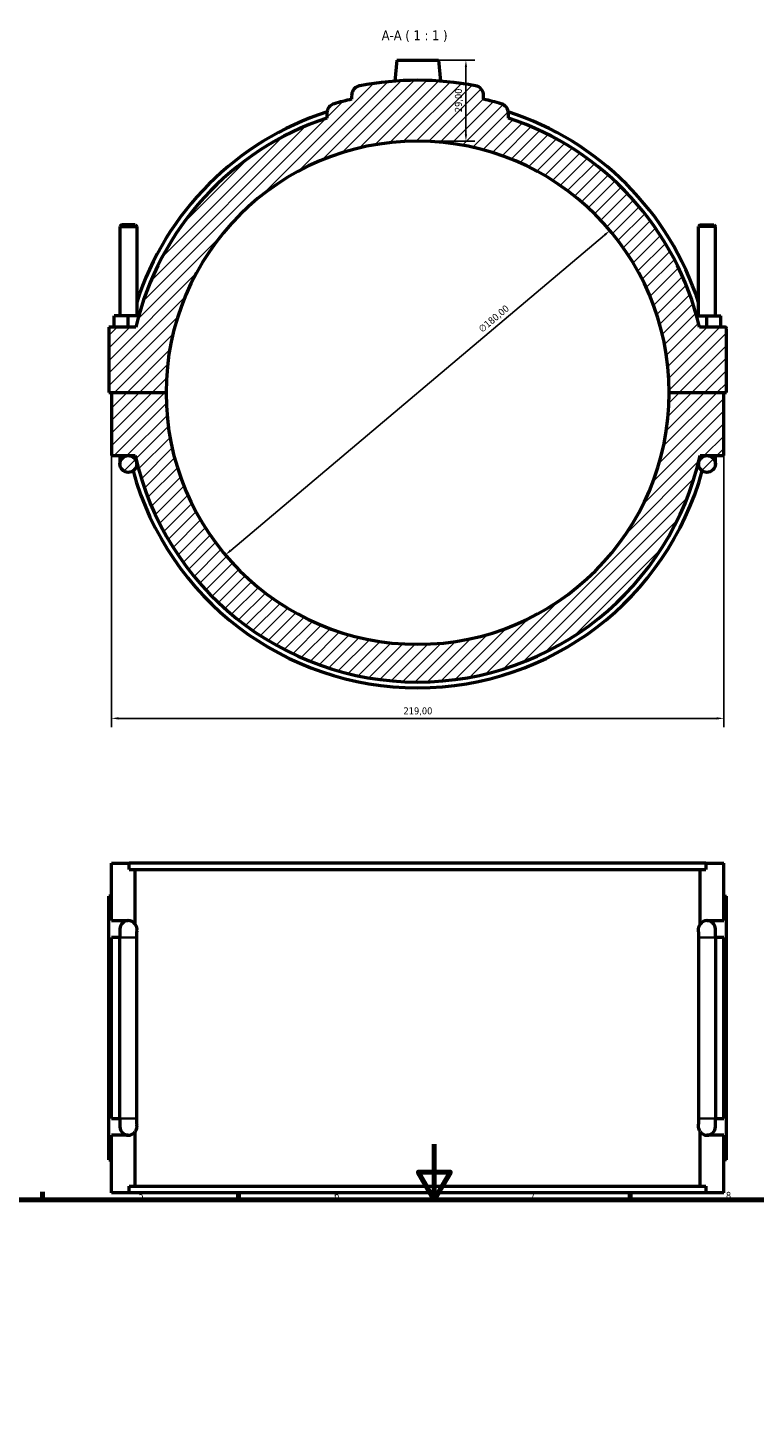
# Model space of a CAD drawing. Header units: millimetres. Extents: x 0 to 902, y -8 to 993.
# Tile 5 of 6: x 275 to 535, y 492 to 993. Entities that reach past the tile are written whole.
import ezdxf

# ---------------------------------------------------------------- set-up
doc = ezdxf.new("R2010")
doc.units = ezdxf.units.MM
for name, color, linetype, lineweight in [('Border (ISO)', 7, 'Continuous', 70), ('Dimension (ISO)', 7, 'Continuous', 25), ('Hatch (ISO)', 7, 'Continuous', 18), ('Symbol (ISO)', 7, 'Continuous', 25), ('Visible (ISO)', 7, 'Continuous', 50), ('Visible Narrow (ISO)', 7, 'Continuous', 35)]:
    doc.layers.add(name, color=color, linetype=linetype, lineweight=lineweight)
doc.styles.add('Label Text (ISO)', font='tahoma.ttf')
doc.styles.add('Note Text (ISO)', font='tahoma.ttf')
doc.dimstyles.new('Default (ISO)', dxfattribs={"dimtxt": 2.5, "dimasz": 2.5, "dimexe": 3.175, "dimexo": 0, "dimgap": 0.762, "dimtad": 1, "dimrnd": 1e-08, "dimzin": 0, "dimtxsty": 'Note Text (ISO)', "dimcen": 0.09, "dimdle": 10, "dimclrd": 256, "dimclre": 256, "dimclrt": 232, "dimazin": 0, "dimtfac": 1.40208, "dimtmove": 0, "dimatfit": 3, "dimfxl": 1, "dimtolj": 1, "dimtzin": 0, "dimlwd": -1, "dimlwe": -1, "dimarcsym": 0})

# ---------------------------------------------------------------- blocks, each defined once
blk = doc.blocks.new('Borders Default Border')
at = {"layer": 'Border (ISO)'}
for p, q in [((280.33, 574), (280.33, 576.9)), ((350.42, 574), (350.42, 576.9)), ((490.58, 574), (490.58, 576.9))]:
    blk.add_line(p, q, dxfattribs=at)
at = {"layer": 'Border (ISO)', "flags": 128}
for points in [[(420.5, 594), (420.5, 574), (414.73, 584), (426.27, 584), (420.5, 574)], [(20, 20), (20, 574), (821, 574), (821, 20), (20, 20)]]:
    blk.add_lwpolyline(points, dxfattribs=at)
at = {"layer": 'Border (ISO)', "color": 232, "true_color": 0xca0064, "char_height": 2.5, "attachment_point": 7, "style": 'Note Text (ISO)'}
for s, insert in [('5', (314.64, 574.35)), ('6', (384.66, 574.35)), ('7', (454.77, 574.4)), ('8', (524.81, 574.34))]:
    blk.add_mtext(s, dxfattribs=dict(at, insert=insert))
blk = doc.blocks.new('*D7')
at = {"layer": 'Defpoints', "color": 0, "transparency": 16777216}
for p in [(483.32, 920.84), (345.75, 804.77)]:
    blk.add_point(p, dxfattribs=at)
at = {"layer": 'Dimension (ISO)', "transparency": 16777216}
blk.add_line((347.66, 806.38), (481.41, 919.23), dxfattribs=at)
for points in [[(481.14, 919.55), (481.68, 918.91), (483.32, 920.84)], [(347.39, 806.7), (347.92, 806.06), (345.75, 804.77)]]:
    blk.add_solid(points, dxfattribs=at)
at = {"layer": 'Dimension (ISO)', "color": 232, "true_color": 0xca0064, "transparency": 16777216, "insert": (436.03, 886.15), "char_height": 2.5, "attachment_point": 1, "rotation": 40.1563, "style": 'Note Text (ISO)'}
blk.add_mtext('\\A1;∅180,00', dxfattribs=at)
blk = doc.blocks.new('*D8')
at = {"layer": 'Defpoints', "color": 0, "transparency": 16777216}
for p in [(422.03, 981.81), (414.53, 952.81), (431.8, 952.81)]:
    blk.add_point(p, dxfattribs=at)
at = {"layer": 'Dimension (ISO)', "transparency": 16777216}
for p, q in [((422.03, 981.81), (434.97, 981.81)), ((431.8, 979.31), (431.8, 955.31)), ((414.53, 952.81), (434.97, 952.81))]:
    blk.add_line(p, q, dxfattribs=at)
for points in [[(431.38, 979.31), (432.21, 979.31), (431.8, 981.81)], [(431.38, 955.31), (432.21, 955.31), (431.8, 952.81)]]:
    blk.add_solid(points, dxfattribs=at)
at = {"layer": 'Dimension (ISO)', "color": 232, "true_color": 0xca0064, "transparency": 16777216, "insert": (427.86, 963.19), "char_height": 2.5, "attachment_point": 1, "rotation": 90, "style": 'Note Text (ISO)'}
blk.add_mtext('\\A1;29,00', dxfattribs=at)
blk = doc.blocks.new('*D9')
at = {"layer": 'Defpoints', "color": 0, "transparency": 16777216}
for p in [(305.03, 840.31), (524.03, 840.31), (305.03, 746.31)]:
    blk.add_point(p, dxfattribs=at)
at = {"layer": 'Dimension (ISO)', "transparency": 16777216}
for p, q in [((305.03, 840.31), (305.03, 743.13)), ((524.03, 840.31), (524.03, 743.13)), ((521.53, 746.31), (307.53, 746.31))]:
    blk.add_line(p, q, dxfattribs=at)
for points in [[(307.53, 746.72), (307.53, 745.89), (305.03, 746.31)], [(521.53, 746.72), (521.53, 745.89), (524.03, 746.31)]]:
    blk.add_solid(points, dxfattribs=at)
at = {"layer": 'Dimension (ISO)', "color": 232, "true_color": 0xca0064, "transparency": 16777216, "insert": (409.48, 750.24), "char_height": 2.5, "attachment_point": 1, "style": 'Note Text (ISO)'}
blk.add_mtext('\\A1;219,00', dxfattribs=at)

msp = doc.modelspace()

# ---------------------------------------------------------------- hatches: boundary and pattern name
at = {"layer": 'Hatch (ISO)'}
h = msp.add_hatch(dxfattribs=at)
h.set_pattern_fill('ANSI31', color=256, scale=25.4, style=0)
h.set_pattern_definition([(45, (0, 0), (-2.245064, 2.245064), [])])
edge = h.paths.add_edge_path()
edge.add_ellipse((524.531, 885.806), major_axis=(0.5, 0), ratio=1, start_angle=0, end_angle=90)
edge.add_line((524.531, 886.306), (515.328, 886.306))
edge.add_ellipse((414.531, 862.806), major_axis=(100.797, 23.5), ratio=1, start_angle=0, end_angle=58.60447)
edge.add_line((446.981, 961.088), (446.981, 962.811))
edge.add_ellipse((443.441, 962.811), major_axis=(3.54, 0), ratio=1, start_angle=0, end_angle=73.8762)
edge.add_ellipse((414.531, 862.806), major_axis=(29.893, 103.406), ratio=1, start_angle=0, end_angle=3.45885)
edge.add_line((438.131, 967.827), (438.131, 969.171))
edge.add_ellipse((434.591, 969.171), major_axis=(3.54, 0), ratio=1, start_angle=0, end_angle=79.31969)
edge.add_ellipse((414.531, 862.806), major_axis=(20.716, 109.844), ratio=1, start_angle=0, end_angle=21.36062)
edge.add_spline(control_points=[(393.815, 972.65), (393.463, 972.583), (393.124, 972.464), (392.492, 972.128), (392.203, 971.912), (391.628, 971.33), (391.371, 970.941), (391.021, 970.088), (390.931, 969.632), (390.931, 969.171)], knot_values=[-0.4913507, -0.4913507, -0.4913507, -0.4913507, -0.3839635, -0.3839635, -0.2765763, -0.2765763, -0.1382881, -0.1382881, 0, 0, 0, 0], degree=3, periodic=0)
edge.add_line((390.931, 969.171), (390.931, 967.827))
edge.add_ellipse((414.531, 862.806), major_axis=(-23.6, 105.021), ratio=1, start_angle=0, end_angle=3.45885)
edge.add_spline(control_points=[(384.638, 966.212), (384.348, 966.128), (384.07, 966.008), (383.552, 965.699), (383.314, 965.513), (382.778, 964.97), (382.521, 964.582), (382.171, 963.729), (382.081, 963.272), (382.081, 962.811)], knot_values=[-0.4575547, -0.4575547, -0.4575547, -0.4575547, -0.3670655, -0.3670655, -0.2765763, -0.2765763, -0.1382881, -0.1382881, 0, 0, 0, 0], degree=3, periodic=0)
edge.add_line((382.081, 962.811), (382.081, 961.088))
edge.add_ellipse((414.531, 862.806), major_axis=(-32.45, 98.281), ratio=1, start_angle=0, end_angle=58.60447)
edge.add_line((313.734, 886.306), (304.031, 886.306))
edge.add_line((304.031, 886.306), (304.031, 862.856))
edge.add_line((304.031, 862.856), (324.531, 862.856))
edge.add_ellipse((414.531, 862.806), major_axis=(-90, 0.05), ratio=1, start_angle=180.06366, end_angle=360, ccw=False)
edge.add_line((504.531, 862.856), (525.031, 862.856))
edge.add_line((525.031, 862.856), (525.031, 885.806))
edge = h.paths.add_edge_path()
edge.add_line((524.031, 840.306), (524.031, 862.756))
edge.add_line((524.031, 862.756), (504.531, 862.756))
edge.add_ellipse((414.531, 862.806), major_axis=(90, -0.05), ratio=1, start_angle=180.06366, end_angle=360, ccw=False)
edge.add_line((324.531, 862.756), (305.031, 862.756))
edge.add_line((305.031, 862.756), (305.031, 840.306))
edge.add_line((305.031, 840.306), (311.031, 840.306))
edge.add_line((311.031, 840.306), (313.506, 840.306))
edge.add_ellipse((414.531, 862.806), major_axis=(-101.025, -22.5), ratio=1, start_angle=0, end_angle=154.88828)
edge.add_line((515.556, 840.306), (518.031, 840.306))
edge.add_line((518.031, 840.306), (524.031, 840.306))
edge = h.paths.add_edge_path()
edge.add_ellipse((518.031, 837.306), major_axis=(3, 0), ratio=1, start_angle=0, end_angle=360)
edge = h.paths.add_edge_path()
edge.add_ellipse((311.031, 837.306), major_axis=(3, 0), ratio=1, start_angle=0, end_angle=360)

# ---------------------------------------------------------------- linework, layer by layer
at = {"layer": 'Visible (ISO)'}
for p, q in [((407.031, 981.806), (406.373, 974.288)), ((407.031, 981.806), (422.031, 981.806)), ((422.031, 981.806), (422.689, 974.288)), ((390.931, 969.171), (390.931, 967.827)), ((438.131, 967.827), (438.131, 969.171)), ((382.081, 962.811), (382.081, 961.088)), ((446.981, 961.088), (446.981, 962.811)), ((308.631, 922.856), (308.031, 922.256)), ((308.031, 922.256), (314.031, 922.256)), ((308.031, 922.256), (308.031, 890.306)), ((313.431, 922.856), (308.631, 922.856)), ((313.431, 922.856), (314.031, 922.256)), ((314.031, 922.256), (314.031, 890.306)), ((515.631, 922.856), (515.031, 922.256)), ((521.031, 922.256), (515.031, 922.256)), ((515.031, 890.306), (515.031, 922.256)), ((515.631, 922.856), (520.431, 922.856)), ((520.431, 922.856), (521.031, 922.256)), ((521.031, 890.306), (521.031, 922.256)), ((306.031, 886.306), (306.031, 890.306)), ((311.031, 890.306), (306.031, 890.306)), ((314.751, 890.306), (311.031, 890.306)), ((311.031, 886.306), (311.031, 890.306)), ((514.311, 890.306), (518.031, 890.306)), ((518.031, 886.306), (518.031, 890.306)), ((518.031, 890.306), (523.031, 890.306)), ((523.031, 886.306), (523.031, 890.306)), ((313.734, 886.306), (304.031, 886.306)), ((304.031, 886.306), (304.031, 862.856)), ((524.531, 886.306), (515.328, 886.306)), ((525.031, 862.856), (525.031, 885.806)), ((304.031, 862.856), (324.531, 862.856)), ((324.531, 862.756), (305.031, 862.756)), ((305.031, 862.756), (305.031, 840.306)), ((308.031, 862.856), (308.031, 862.756)), ((314.031, 862.856), (314.031, 862.756)), ((504.531, 862.856), (525.031, 862.856)), ((524.031, 862.756), (504.531, 862.756)), ((515.031, 862.756), (515.031, 862.856)), ((521.031, 862.756), (521.031, 862.856)), ((524.031, 840.306), (524.031, 862.756)), ((305.031, 840.306), (311.031, 840.306)), ((308.031, 840.306), (308.031, 837.306)), ((311.031, 840.306), (313.506, 840.306)), ((314.031, 837.306), (314.031, 838.067)), ((515.031, 838.067), (515.031, 837.306)), ((515.556, 840.306), (518.031, 840.306)), ((518.031, 840.306), (524.031, 840.306)), ((521.031, 837.306), (521.031, 840.306)), ((305.031, 673.952), (305.031, 694.552)), ((305.031, 694.552), (311.387, 694.552)), ((517.676, 694.552), (311.387, 694.552)), ((311.387, 692.192), (311.387, 694.552)), ((311.387, 692.192), (517.676, 692.192)), ((313.506, 672.647), (313.506, 692.192)), ((515.556, 672.647), (515.556, 692.192)), ((517.676, 694.552), (524.031, 694.552)), ((517.676, 694.552), (517.676, 692.192)), ((524.031, 673.952), (524.031, 694.552)), ((305.031, 682.752), (304.031, 682.752)), ((304.031, 588.352), (304.031, 682.752)), ((524.031, 682.752), (525.031, 682.752)), ((525.031, 588.352), (525.031, 682.752)), ((305.031, 673.952), (311.031, 673.952)), ((518.031, 673.952), (524.031, 673.952)), ((305.031, 603.152), (305.031, 667.952)), ((308.031, 667.952), (305.031, 667.952)), ((308.031, 670.952), (308.031, 667.952)), ((308.031, 603.152), (308.031, 667.952)), ((314.031, 667.952), (314.031, 669.949)), ((314.031, 603.152), (314.031, 667.952)), ((515.031, 669.949), (515.031, 667.952)), ((515.031, 667.952), (515.031, 603.152)), ((521.031, 667.952), (521.031, 670.952)), ((521.031, 667.952), (521.031, 603.152)), ((524.031, 667.952), (521.031, 667.952)), ((524.031, 603.152), (524.031, 667.952)), ((305.031, 603.152), (308.031, 603.152)), ((308.031, 603.152), (308.031, 600.152)), ((314.031, 601.155), (314.031, 603.152)), ((515.031, 603.152), (515.031, 601.155)), ((521.031, 600.152), (521.031, 603.152)), ((521.031, 603.152), (524.031, 603.152)), ((305.031, 576.552), (305.031, 597.152)), ((311.031, 597.152), (305.031, 597.152)), ((313.506, 578.912), (313.506, 598.457)), ((515.556, 578.912), (515.556, 598.457)), ((524.031, 597.152), (518.031, 597.152)), ((524.031, 576.552), (524.031, 597.152)), ((304.031, 588.352), (305.031, 588.352)), ((525.031, 588.352), (524.031, 588.352)), ((311.387, 576.552), (305.031, 576.552)), ((311.387, 578.912), (517.676, 578.912)), ((311.387, 576.552), (311.387, 578.912)), ((517.676, 576.552), (311.387, 576.552)), ((517.676, 578.912), (517.676, 576.552)), ((524.031, 576.552), (517.676, 576.552))]:
    msp.add_line(p, q, dxfattribs=at)
for centre in [(311.031, 837.306), (518.031, 837.306)]:
    msp.add_circle(centre, 3, dxfattribs=at)
for centre, radius, start, end in [((414.531, 862.806), 111.78, 79.31969, 100.68031), ((434.591, 969.171), 3.54, 0, 79.31969), ((414.531, 862.806), 107.64, 102.66495, 106.1238), ((414.531, 862.806), 107.64, 73.8762, 77.33505), ((414.531, 862.806), 105.57, 107.88394, 162.17108), ((443.441, 962.811), 3.54, 0, 73.8762), ((414.531, 862.806), 105.57, 17.82892, 72.11606), ((414.531, 862.806), 103.5, 108.27189, 166.87636), ((414.531, 862.806), 103.5, 13.12364, 71.72811), ((414.531, 862.806), 90, 0.03183, 179.96817), ((524.531, 885.806), 0.5, 0, 90), ((414.531, 862.806), 90, 180.03183, 359.96817), ((414.531, 862.806), 103.5, 192.55586, 347.44414), ((414.531, 862.806), 105.57, 195.36356, 344.63644), ((311.031, 670.952), 3, 90, 180), ((311.031, 670.952), 3, 34.40304, 90), ((518.031, 670.952), 3, 90, 145.59696), ((518.031, 670.952), 3, 0, 90), ((311.031, 600.152), 3, 180, 270), ((311.031, 600.152), 3, 270, 325.59696), ((518.031, 600.152), 3, 214.40304, 270), ((518.031, 600.152), 3, 270, 0)]:
    msp.add_arc(centre, radius, start, end, dxfattribs=at)
for points, knots in [([(393.815, 972.65), (393.463, 972.583), (393.124, 972.464), (392.492, 972.128), (392.203, 971.912), (391.628, 971.33), (391.371, 970.941), (391.021, 970.088), (390.931, 969.632), (390.931, 969.171)], [-0.49135066, -0.49135066, -0.49135066, -0.49135066, -0.38396347, -0.38396347, -0.27657629, -0.27657629, -0.13828814, -0.13828814, 0, 0, 0, 0]), ([(384.638, 966.212), (384.348, 966.128), (384.07, 966.008), (383.552, 965.699), (383.314, 965.513), (382.778, 964.97), (382.521, 964.582), (382.171, 963.729), (382.081, 963.272), (382.081, 962.811)], [-0.45755466, -0.45755466, -0.45755466, -0.45755466, -0.36706548, -0.36706548, -0.27657629, -0.27657629, -0.13828814, -0.13828814, 0, 0, 0, 0]), ([(313.506, 672.647), (313.587, 672.53), (313.667, 672.398), (313.826, 672.058), (313.922, 671.814), (313.995, 671.426), (314.008, 671.338), (314.026, 671.149), (314.031, 671.048), (314.031, 670.857), (314.026, 670.756), (314.014, 670.631), (314.011, 670.6), (314.007, 670.571)], [0.97197713, 0.97197713, 0.97197713, 0.97197713, 1.08665552, 1.08665552, 1.20609425, 1.20609425, 1.23467863, 1.23467863, 1.26326301, 1.26326301, 1.29184738, 1.29184738, 1.30121469, 1.30121469, 1.30121469, 1.30121469]), ([(515.056, 670.571), (515.052, 670.6), (515.048, 670.631), (515.036, 670.756), (515.031, 670.857), (515.031, 671.048), (515.036, 671.149), (515.055, 671.338), (515.068, 671.426), (515.14, 671.814), (515.236, 672.058), (515.396, 672.397), (515.476, 672.53), (515.556, 672.647)], [1.22516501, 1.22516501, 1.22516501, 1.22516501, 1.23453324, 1.23453324, 1.26311663, 1.26311663, 1.29170002, 1.29170002, 1.32028341, 1.32028341, 1.43971461, 1.43971461, 1.55440264, 1.55440264, 1.55440264, 1.55440264]), ([(314.007, 670.571), (314.018, 670.423), (314.025, 670.28), (314.03, 670.078), (314.031, 670.012), (314.031, 669.949)], [0.333246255, 0.333246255, 0.333246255, 0.333246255, 0.392960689, 0.392960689, 0.423322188, 0.423322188, 0.423322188, 0.423322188]), ([(515.031, 669.949), (515.031, 670), (515.032, 670.053), (515.036, 670.251), (515.043, 670.408), (515.056, 670.571)], [0.53852008, 0.53852008, 0.53852008, 0.53852008, 0.57271817, 0.57271817, 0.66404061, 0.66404061, 0.66404061, 0.66404061]), ([(314.031, 601.155), (314.031, 601.105), (314.031, 601.052), (314.026, 600.853), (314.019, 600.697), (314.007, 600.534)], [0.53852011, 0.53852011, 0.53852011, 0.53852011, 0.57271822, 0.57271822, 0.66404065, 0.66404065, 0.66404065, 0.66404065]), ([(515.056, 600.534), (515.045, 600.682), (515.037, 600.825), (515.032, 601.027), (515.031, 601.092), (515.031, 601.155)], [0.33324625, 0.33324625, 0.33324625, 0.33324625, 0.392960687, 0.392960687, 0.423322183, 0.423322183, 0.423322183, 0.423322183]), ([(314.007, 600.534), (314.011, 600.504), (314.014, 600.474), (314.026, 600.349), (314.031, 600.248), (314.031, 600.057), (314.026, 599.956), (314.008, 599.767), (313.995, 599.679), (313.922, 599.291), (313.826, 599.046), (313.667, 598.707), (313.587, 598.574), (313.506, 598.457)], [1.22531132, 1.22531132, 1.22531132, 1.22531132, 1.23467863, 1.23467863, 1.26326301, 1.26326301, 1.29184738, 1.29184738, 1.32043176, 1.32043176, 1.43987049, 1.43987049, 1.55454888, 1.55454888, 1.55454888, 1.55454888]), ([(515.556, 598.457), (515.476, 598.574), (515.396, 598.707), (515.236, 599.046), (515.14, 599.291), (515.068, 599.679), (515.055, 599.767), (515.036, 599.956), (515.031, 600.057), (515.031, 600.248), (515.036, 600.349), (515.048, 600.474), (515.052, 600.504), (515.056, 600.534)], [0.97183063, 0.97183063, 0.97183063, 0.97183063, 1.08651866, 1.08651866, 1.20594986, 1.20594986, 1.23453324, 1.23453324, 1.26311663, 1.26311663, 1.29170002, 1.29170002, 1.30106826, 1.30106826, 1.30106826, 1.30106826])]:
    msp.add_open_spline(points, degree=3, knots=knots, dxfattribs=at)
at = {"layer": 'Visible Narrow (ISO)'}
for p, q in [((313.994, 667.952), (308.068, 667.952)), ((515.068, 667.952), (520.994, 667.952)), ((313.994, 603.152), (308.068, 603.152)), ((515.068, 603.152), (520.994, 603.152))]:
    msp.add_line(p, q, dxfattribs=at)

# ---------------------------------------------------------------- block references
msp.add_blockref('Borders Default Border', (0, 0))

# ---------------------------------------------------------------- texts
at = {"layer": 'Symbol (ISO)', "insert": (401.669, 988.306), "char_height": 3.5, "attachment_point": 7, "style": 'Label Text (ISO)'}
msp.add_mtext('A-A ( 1 : 1 )', dxfattribs=at)

# ---------------------------------------------------------------- dimensions: what is measured, and where the dimension line sits
at = {"layer": 'Dimension (ISO)'}
dim = msp.add_linear_dim(base=(431.796, 952.806), p1=(422.031, 981.806), p2=(414.531, 952.806), angle=90, dimstyle='Default (ISO)', override={"dimdec": 2, "dimtp": 0, "dimtm": 0, "dimtdec": 2, "dimtofl": 0, "dimatfit": 1}, dxfattribs=at)
dim.commit()
dim.dimension.update_dxf_attribs({"geometry": '*D8', "text_midpoint": (431.796, 967.306), "dimtype": 160})
dim = msp.add_diameter_dim_2p(p1=(345.745, 804.767), p2=(483.317, 920.845), dimstyle='Default (ISO)', override={"dimdec": 2, "dimlfac": 1, "dimtp": 0, "dimtm": 0, "dimtdec": 2, "dimatfit": 2}, dxfattribs=at)
dim.commit()
dim.dimension.update_dxf_attribs({"geometry": '*D7', "text_midpoint": (443.511, 887.258), "dimtype": 163})
dim = msp.add_linear_dim(base=(305.031, 746.306), p1=(524.031, 840.306), p2=(305.031, 840.306), dimstyle='Default (ISO)', override={"dimdec": 2, "dimtp": 0, "dimtm": 0, "dimtdec": 2, "dimtofl": 0, "dimatfit": 1}, dxfattribs=at)
dim.commit()
dim.dimension.update_dxf_attribs({"geometry": '*D9', "text_midpoint": (414.531, 746.306), "dimtype": 160})

doc.saveas('drawing.dxf')
